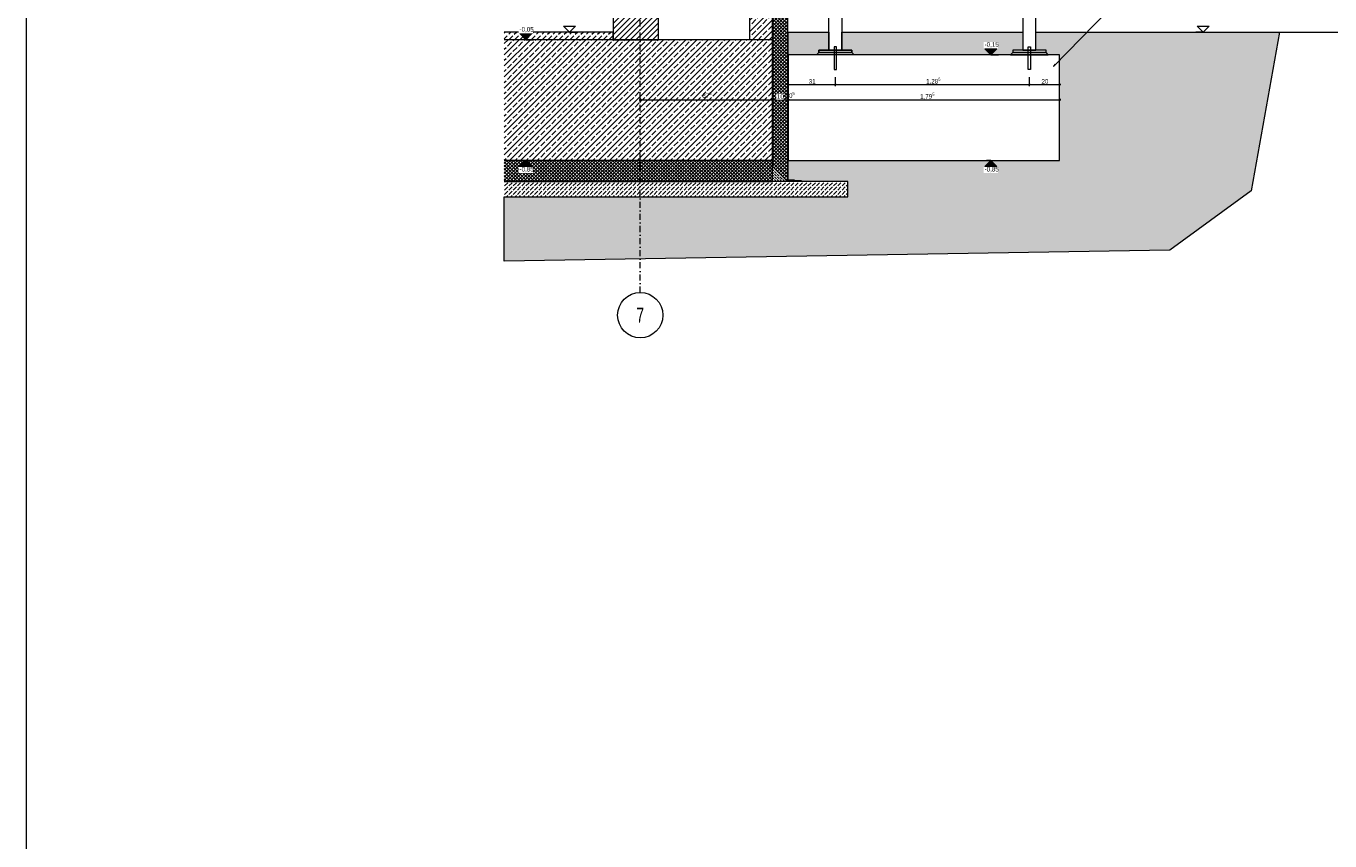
# Model space of a CAD drawing. Header units: metres. Extents: x -58265 to 854892, y -56510 to 35250.
# Tile 21 of 47: x 597031 to 605665, y -35935 to -30540. Entities that reach past the tile are written whole.
import ezdxf

# ---------------------------------------------------------------- set-up
doc = ezdxf.new("R2010")
doc.units = ezdxf.units.M
doc.header["$LTSCALE"] = 0.05
doc.linetypes.add('Achse 24', pattern=[1600, 800, -400, 0, -400])
doc.linetypes.add('Wipeout_Contour', pattern=[20000, 0, -20000])
for name, color, linetype in [('A_1_Schraffuren', 7, 'Continuous'), ('A_4_Detail_Achsen', 7, 'Continuous'), ('A_4_Detail_Bemaßung', 7, 'Continuous'), ('A_4_Detail_Inhalt', 7, 'Continuous'), ('A_4_Details_Linien', 7, 'Continuous')]:
    doc.layers.add(name, color=color, linetype=linetype)
doc.styles.add('ERSTELLTER_STIL_2', font='txt')
doc.styles.add('ERSTELLTER_STIL_4', font='ARIALN.TTF', dxfattribs={"width": 0.8})
doc.linetypes.add('_Bitumen_1lagig', pattern='A,0,[2,L220503_DokZentrum_Borna1.Shx,S=5.079365,R=0,X=0,Y=0],-640,0', length=640)
doc.dimstyles.new('ERSTELLTER_STIL__1', dxfattribs={"dimtxt": 30, "dimasz": 9.5, "dimexe": 0.18, "dimexo": 50, "dimgap": 0, "dimtad": 1, "dimtih": 1, "dimtoh": 1, "dimlfac": 0.001, "dimzin": 0, "dimdsep": 46, "dimtxsty": 'ERSTELLTER_STIL_2', "dimblk": 'ARROWHEAD_6', "dimblk1": 'ARROWHEAD_6', "dimblk2": 'ARROWHEAD_6', "dimcen": 0.09, "dimclrd": 7, "dimclre": 7, "dimclrt": 7, "dimazin": 0, "dimtfac": 1, "dimtdec": 4, "dimtmove": 0, "dimatfit": 3, "dimfxl": 1, "dimtolj": 1, "dimtzin": 0, "dimarcsym": 0})
doc.dimstyles.new('ERSTELLTER_STIL__2', dxfattribs={"dimtxt": 0.18, "dimasz": 18.24, "dimexe": 0.18, "dimexo": 0.0625, "dimgap": 0, "dimtad": 0, "dimtih": 1, "dimtoh": 1, "dimdec": 4, "dimzin": 0, "dimdsep": 46, "dimcen": 0.09, "dimadec": 0, "dimazin": 0, "dimtfac": 1, "dimtdec": 4, "dimtmove": 0, "dimatfit": 3, "dimldrblk": 'ARROWHEAD_11', "dimfxl": 1, "dimtolj": 1, "dimtzin": 0, "dimarcsym": 0})
pattern_1 = [(45, (565636.85, -30579.794), (-36.76955, 36.76955), []), (45, (565618.465, -30561.41), (-36.76955, 36.76955), [39, -13])]

# ---------------------------------------------------------------- blocks, each defined once
blk = doc.blocks.new('*D43', base_point=(565636.8, -30579.8))
at = {"layer": 'A_4_Detail_Bemaßung', "color": 7, "linetype": 'Continuous', "lineweight": 13}
for p, q in [((602078.4, -30936.6), (602078.4, -30877.3)), ((602390.3, -30936.6), (602390.3, -30877.3)), ((602070.9, -30927.3), (602078.4, -30927.3)), ((602083.4, -30922.3), (602073.4, -30932.3)), ((602078.4, -30927.3), (602390.3, -30927.3)), ((602395.3, -30922.3), (602385.3, -30932.3))]:
    blk.add_line(p, q, dxfattribs=at)
at = {"layer": 'A_4_Detail_Bemaßung', "color": 7, "lineweight": 13, "insert": (602214.4, -30921.3), "char_height": 30, "attachment_point": 7, "style": 'ERSTELLTER_STIL_2'}
blk.add_mtext('\\A1;{\\pql;\\fSwis721 Cn BT|b0|i0|c0|p0;\\W1.000000;31}', dxfattribs=at)
blk = doc.blocks.new('ARROWHEAD_6')
at = {"color": 0, "linetype": 'Continuous', "lineweight": 0}
for p, q in [((0, 0), (-1, 0)), ((-0.5, -0.5), (0.5, 0.5))]:
    blk.add_line(p, q, dxfattribs=at)
blk = doc.blocks.new('*D44', base_point=(565636.8, -30579.8))
at = {"layer": 'A_4_Detail_Bemaßung', "color": 7, "linetype": 'Continuous', "lineweight": 13}
for p, q in [((602390.3, -30936.6), (602390.3, -30877.3)), ((603675.3, -30936.6), (603675.3, -30877.3)), ((602395.3, -30922.3), (602385.3, -30932.3)), ((602390.3, -30927.3), (603675.3, -30927.3)), ((603680.3, -30922.3), (603670.3, -30932.3))]:
    blk.add_line(p, q, dxfattribs=at)
at = {"layer": 'A_4_Detail_Bemaßung', "color": 7, "lineweight": 13, "insert": (602991.3, -30928.8), "char_height": 30, "attachment_point": 7, "style": 'ERSTELLTER_STIL_2'}
blk.add_mtext('\\A1;{\\pql;\\fSwis721 Cn BT|b0|i0|c0|p0;\\W1.000000;1,28\\fSwis721 Cn BT|b0|i0|c0|p0;\\W1.000000;\\A1{\\H.66x;\\S5^  ;}}', dxfattribs=at)
blk = doc.blocks.new('*D45', base_point=(565636.8, -30579.8))
at = {"layer": 'A_4_Detail_Bemaßung', "color": 7, "linetype": 'Continuous', "lineweight": 13}
for p, q in [((603675.3, -30936.6), (603675.3, -30877.3)), ((603875.3, -30936.6), (603875.3, -30877.3)), ((603680.3, -30922.3), (603670.3, -30932.3)), ((603675.3, -30927.3), (603875.3, -30927.3)), ((603870.3, -30932.3), (603880.3, -30922.3)), ((603875.3, -30927.3), (603882.8, -30927.3))]:
    blk.add_line(p, q, dxfattribs=at)
at = {"layer": 'A_4_Detail_Bemaßung', "color": 7, "lineweight": 13, "insert": (603755.3, -30921.3), "char_height": 30, "attachment_point": 7, "style": 'ERSTELLTER_STIL_2'}
blk.add_mtext('\\A1;{\\pql;\\fSwis721 Cn BT|b0|i0|c0|p0;\\W1.000000;20}', dxfattribs=at)
blk = doc.blocks.new('*D48', base_point=(565636.8, -30579.8))
at = {"layer": 'A_4_Detail_Bemaßung', "color": 7, "linetype": 'Continuous', "lineweight": 13}
for p, q in [((602397.8, -29590.5), (602387.8, -29600.5)), ((602392.8, -29645.5), (602392.8, -29586.1)), ((602392.8, -29595.5), (602432.8, -29595.5)), ((602437.8, -29590.5), (602427.8, -29600.5)), ((602432.8, -29645.5), (602432.8, -29586.1))]:
    blk.add_line(p, q, dxfattribs=at)
at = {"layer": 'A_4_Detail_Bemaßung', "color": 7, "lineweight": 13, "insert": (602402.8, -29589.5), "char_height": 30, "attachment_point": 7, "style": 'ERSTELLTER_STIL_2'}
blk.add_mtext('\\A1;{\\pql;\\fSwis721 Cn BT|b0|i0|c0|p0;\\W1.000000;4}', dxfattribs=at)
blk = doc.blocks.new('*D49', base_point=(565636.8, -30579.8))
at = {"layer": 'A_4_Detail_Bemaßung', "color": 7, "linetype": 'Continuous', "lineweight": 13}
for p, q in [((602437.8, -29590.5), (602427.8, -29600.5)), ((602432.8, -29645.5), (602432.8, -29586.1)), ((602432.8, -29595.5), (603632.8, -29595.5)), ((603637.8, -29590.5), (603627.8, -29600.5)), ((603632.8, -29645.5), (603632.8, -29586.1))]:
    blk.add_line(p, q, dxfattribs=at)
at = {"layer": 'A_4_Detail_Bemaßung', "color": 7, "lineweight": 13, "insert": (602997.9, -29589.5), "char_height": 30, "attachment_point": 7, "style": 'ERSTELLTER_STIL_2'}
blk.add_mtext('\\A1;{\\pql;\\fSwis721 Cn BT|b0|i0|c0|p0;\\W1.000000;1,20}', dxfattribs=at)
blk = doc.blocks.new('*D50', base_point=(565636.8, -30579.8))
at = {"layer": 'A_4_Detail_Bemaßung', "color": 7, "linetype": 'Continuous', "lineweight": 13}
for p, q in [((603637.8, -29590.5), (603627.8, -29600.5)), ((603632.8, -29645.5), (603632.8, -29586.1)), ((603632.8, -29595.5), (603672.8, -29595.5)), ((603677.8, -29590.5), (603667.8, -29600.5)), ((603672.8, -29645.5), (603672.8, -29586.1))]:
    blk.add_line(p, q, dxfattribs=at)
at = {"layer": 'A_4_Detail_Bemaßung', "color": 7, "lineweight": 13, "insert": (603642.8, -29589.5), "char_height": 30, "attachment_point": 7, "style": 'ERSTELLTER_STIL_2'}
blk.add_mtext('\\A1;{\\pql;\\fSwis721 Cn BT|b0|i0|c0|p0;\\W1.000000;4}', dxfattribs=at)
blk = doc.blocks.new('*D53', base_point=(565636.8, -30579.8))
at = {"layer": 'A_4_Detail_Bemaßung', "color": 7, "linetype": 'Continuous', "lineweight": 13}
for p, q in [((601098.4, -31036.6), (601098.4, -30977.3)), ((601973.4, -31036.6), (601973.4, -30977.3)), ((601090.9, -31027.3), (601098.4, -31027.3)), ((601103.4, -31022.3), (601093.4, -31032.3)), ((601098.4, -31027.3), (601973.4, -31027.3)), ((601978.4, -31022.3), (601968.4, -31032.3))]:
    blk.add_line(p, q, dxfattribs=at)
at = {"layer": 'A_4_Detail_Bemaßung', "color": 7, "lineweight": 13, "insert": (601509.4, -31023.6), "char_height": 30, "attachment_point": 7, "style": 'ERSTELLTER_STIL_2'}
blk.add_mtext('\\A1;{\\pql;\\fSwis721 Cn BT|b0|i0|c0|p0;\\W1.000000;87\\fSwis721 Cn BT|b0|i0|c0|p0;\\W1.000000;\\A1{\\H.66x;\\S5^  ;}}', dxfattribs=at)
blk = doc.blocks.new('*D54', base_point=(565636.8, -30579.8))
at = {"layer": 'A_4_Detail_Bemaßung', "color": 7, "linetype": 'Continuous', "lineweight": 13}
for p, q in [((601973.4, -31036.6), (601973.4, -30977.3)), ((602073.4, -31036.6), (602073.4, -30977.3)), ((601978.4, -31022.3), (601968.4, -31032.3)), ((601973.4, -31027.3), (602073.4, -31027.3)), ((602068.4, -31032.3), (602078.4, -31022.3))]:
    blk.add_line(p, q, dxfattribs=at)
at = {"color": 254, "linetype": 'Wipeout_Contour', "lineweight": 0, "ltscale": 2411285.443905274}
blk.add_wipeout([(601998.8, -31026), (602048, -31026), (602048, -30986.6), (601998.8, -30986.6)], dxfattribs=at).dxf.layer = 'A_1_Schraffuren'
at = {"layer": 'A_4_Detail_Bemaßung', "color": 7, "lineweight": 13, "insert": (602003.5, -31021.3), "char_height": 30, "attachment_point": 7, "style": 'ERSTELLTER_STIL_2'}
blk.add_mtext('\\A1;{\\pql;\\fSwis721 Cn BT|b0|i0|c0|p0;\\W1.000000;10}', dxfattribs=at)
blk = doc.blocks.new('*D55', base_point=(565636.8, -30579.8))
at = {"layer": 'A_4_Detail_Bemaßung', "color": 7, "linetype": 'Continuous', "lineweight": 13}
for p, q in [((602073.4, -31036.6), (602073.4, -30977.3)), ((602078.4, -31036.6), (602078.4, -30977.3)), ((602068.4, -31032.3), (602078.4, -31022.3)), ((602083.4, -31022.3), (602073.4, -31032.3)), ((602073.4, -31027.3), (602078.4, -31027.3))]:
    blk.add_line(p, q, dxfattribs=at)
blk = doc.blocks.new('*D56', base_point=(565636.8, -30579.8))
at = {"layer": 'A_4_Detail_Bemaßung', "color": 7, "linetype": 'Continuous', "lineweight": 13}
for p, q in [((602078.4, -31036.6), (602078.4, -30977.3)), ((603875.3, -31036.6), (603875.3, -30977.3)), ((602083.4, -31022.3), (602073.4, -31032.3)), ((602078.4, -31027.3), (603875.3, -31027.3)), ((603870.3, -31032.3), (603880.3, -31022.3)), ((603875.3, -31027.3), (603882.8, -31027.3))]:
    blk.add_line(p, q, dxfattribs=at)
at = {"layer": 'A_4_Detail_Bemaßung', "color": 7, "lineweight": 13, "char_height": 30, "attachment_point": 7, "style": 'ERSTELLTER_STIL_2'}
for s, insert in [('\\A1;{\\pql;\\fSwis721 Cn BT|b0|i0|c0|p0;\\W1.000000;0\\fSwis721 Cn BT|b0|i0|c0|p0;\\W1.000000;\\A1{\\H.66x;\\S5^  ;}}', (602083.4, -31023.6)), ('\\A1;{\\pql;\\fSwis721 Cn BT|b0|i0|c0|p0;\\W1.000000;1,79\\fSwis721 Cn BT|b0|i0|c0|p0;\\W1.000000;\\A1{\\H.66x;\\S5^  ;}}', (602951.9, -31028.8))]:
    blk.add_mtext(s, dxfattribs=dict(at, insert=insert))
blk = doc.blocks.new('ARROWHEAD_11')
at = {"color": 0, "linetype": 'Continuous', "lineweight": 0}
blk.add_line((0, 0), (-1, 0), dxfattribs=at)
at = {"color": 0, "linetype": 'Continuous', "lineweight": 0, "const_width": 0.25, "flags": 128}
blk.add_lwpolyline([(-0.125, 0, 1), (0.125, 0, 1)], format="xyb", close=True, dxfattribs=at)

msp = doc.modelspace()

# ---------------------------------------------------------------- hatches: boundary and pattern name
at = {"layer": 'A_1_Schraffuren', "linetype": 'Continuous', "lineweight": 13}
h = msp.add_hatch(dxfattribs=at)
h.set_pattern_fill('Beton__Stahlbeton_0002', color=251, style=0, pattern_type=2)
h.set_pattern_definition(pattern_1)
h.paths.add_polyline_path([(601973.425, -30629.772), (601973.425, -27499.772), (601823.425, -27499.772), (601823.425, -30629.772)])
h = msp.add_hatch(dxfattribs=at)
h.set_pattern_fill('MW_Kalksandstein_0002', color=251, style=0, pattern_type=2)
h.set_pattern_definition([(45, (565636.85, -30579.794), (-18.384776, 18.384776), [])])
h.paths.add_polyline_path([(601218.425, -30629.772), (601218.425, -28444.772), (600918.425, -28444.772), (600918.425, -30629.772)])
h = msp.add_hatch(dxfattribs=at)
h.set_pattern_fill('Dämmung__hart_2_0002', color=251, style=0, pattern_type=2)
h.set_pattern_definition([(135, (602019.735, -31284.822), (11.3137, 11.3137), []), (225, (602019.735, -31284.822), (-11.3137, 11.3137), [])])
h.paths.add_polyline_path([(601973.425, -31462.701), (602073.425, -31562.701), (602073.425, -30279.772), (601973.425, -30229.772)])
at = {"layer": 'A_1_Schraffuren', "linetype": 'Continuous', "lineweight": 15}
for points in [[(600197.833, -31669.772), (602473.425, -31669.772), (602473.425, -31569.772), (602165.742, -31569.772), (602165.742, -31564.772), (602120.742, -31564.772), (602120.742, -31559.772), (602078.425, -31559.772), (602078.425, -31429.772), (603875.27, -31429.772), (603875.27, -30729.774), (603800.27, -30729.774), (603785.27, -30714.774), (603785.27, -30699.774), (603717.77, -30699.774), (603717.77, -30579.773), (605332.257, -30579.772), (605143.227, -31629.966), (604605.039, -32022.698), (600197.833, -32095.994)], [(602078.425, -30729.774), (602078.425, -30579.774), (602347.77, -30579.774), (602347.77, -30699.774), (602280.27, -30699.774), (602280.27, -30714.774), (602265.27, -30729.774)], [(602432.77, -30699.774), (602432.77, -30579.774), (603632.77, -30579.773), (603632.77, -30699.774), (603565.27, -30699.774), (603565.27, -30714.774), (603550.27, -30729.774), (602590.27, -30729.774), (602515.27, -30729.774), (602500.27, -30714.774), (602500.27, -30699.774)]]:
    msp.add_hatch(color=7, dxfattribs=at).paths.add_polyline_path(points)
at = {"layer": 'A_1_Schraffuren', "linetype": 'Continuous', "lineweight": 13}
h = msp.add_hatch(dxfattribs=at)
h.set_pattern_fill('Beton__unbewehrt_0002', color=251, style=0, pattern_type=2)
h.set_pattern_definition([(45, (600558.13, -30594.13), (-36.7696, 36.7696), [39, -13]), (45, (600558.13, -30557.36), (-36.7696, 36.7696), [39, -13])])
h.paths.add_polyline_path([(600197.833, -30629.772), (600918.425, -30629.772), (600918.425, -30579.772), (600197.833, -30579.772)])
h = msp.add_hatch(dxfattribs=at)
h.set_pattern_fill('Beton__Stahlbeton_0002', color=251, style=0, pattern_type=2)
h.set_pattern_definition(pattern_1)
h.paths.add_polyline_path([(601973.425, -30629.772), (600197.833, -30629.772), (600197.833, -31429.772), (601973.425, -31429.772)])
for points in [[(600340.474, -30629.772), (600380.474, -30589.772), (600300.474, -30589.772)], [(603420.179, -30729.775), (603460.179, -30689.775), (603380.179, -30689.775)], [(600340.474, -31429.772), (600300.474, -31469.772), (600380.474, -31469.772)], [(603420.179, -31429.772), (603380.179, -31469.772), (603460.179, -31469.772)]]:
    msp.add_hatch(color=7, dxfattribs=at).paths.add_polyline_path(points)
h = msp.add_hatch(dxfattribs=at)
h.set_pattern_fill('Dämmung__hart_2_0002', color=251, style=0, pattern_type=2)
h.set_pattern_definition([(45, (601459.012, -31499.772), (-11.3137, 11.3137), []), (135, (601459.012, -31499.772), (11.3137, 11.3137), [])])
h.paths.add_polyline_path([(600197.833, -31569.772), (601973.425, -31569.772), (601973.425, -31429.772), (600197.833, -31429.772)])
at = {"layer": 'A_1_Schraffuren', "linetype": 'Continuous', "lineweight": 18}
h = msp.add_hatch(dxfattribs=at)
h.set_pattern_fill('Beton_unbewehrt_0002', color=253, style=0, pattern_type=2)
h.set_pattern_definition([(315, (602023.425, -31519.772), (18.385, 18.385), [19.5, -6.5]), (315, (602041.81, -31519.772), (18.385, 18.385), [19.5, -6.5])])
h.paths.add_polyline_path([(601973.425, -31469.772), (602073.425, -31569.772), (601973.425, -31569.772)])
at = {"layer": 'A_1_Schraffuren', "linetype": 'Continuous', "lineweight": 13}
h = msp.add_hatch(dxfattribs=at)
h.set_pattern_fill('Beton__Betonstein_0002', color=251, style=0, pattern_type=2)
h.set_pattern_definition([(45, (565636.85, -30579.794), (-28.28427, 28.28427), [30, -10]), (45, (565636.85, -30551.51), (-28.28427, 28.28427), [30, -10])])
h.paths.add_polyline_path([(600197.833, -31669.772), (602473.425, -31669.772), (602473.425, -31569.772), (600197.833, -31569.772)])

# ---------------------------------------------------------------- linework, layer by layer
at = {"layer": 'A_1_Schraffuren', "color": 9, "linetype": 'Continuous', "lineweight": 18, "flags": 128}
for points in [[(600197.833, -31669.772), (602473.425, -31669.772), (602473.425, -31569.772), (602165.742, -31569.772), (602165.742, -31564.772), (602120.742, -31564.772), (602120.742, -31559.772), (602078.425, -31559.772), (602078.425, -31429.772), (603875.27, -31429.772), (603875.27, -30729.774), (603800.27, -30729.774), (603785.27, -30714.774), (603785.27, -30699.774), (603717.77, -30699.774), (603717.77, -30579.773), (605332.257, -30579.772), (605143.227, -31629.966), (604605.039, -32022.698), (600197.833, -32095.994)], [(602078.425, -30729.774), (602078.425, -30579.774), (602347.77, -30579.774), (602347.77, -30699.774), (602280.27, -30699.774), (602280.27, -30714.774), (602265.27, -30729.774)], [(602432.77, -30699.774), (602432.77, -30579.774), (603632.77, -30579.773), (603632.77, -30699.774), (603565.27, -30699.774), (603565.27, -30714.774), (603550.27, -30729.774), (602590.27, -30729.774), (602515.27, -30729.774), (602500.27, -30714.774), (602500.27, -30699.774)]]:
    msp.add_lwpolyline(points, close=True, dxfattribs=at)
at = {"layer": 'A_1_Schraffuren', "color": 7, "linetype": 'Continuous', "lineweight": 15, "flags": 128}
msp.add_lwpolyline([(601973.425, -31469.772), (602073.425, -31569.772), (601973.425, -31569.772)], close=True, dxfattribs=at)
at = {"layer": 'A_4_Detail_Achsen', "color": 7, "linetype": 'Achse 24', "lineweight": 15, "flags": 128}
msp.add_lwpolyline([(601098.425, -32303.572), (601098.425, -22585.469)], dxfattribs=at)
at = {"layer": 'A_4_Detail_Achsen', "color": 7, "linetype": 'Continuous', "lineweight": 15}
msp.add_circle((601098.425, -32453.572), 150, dxfattribs=at)
at = {"layer": 'A_4_Detail_Bemaßung', "color": 7, "linetype": 'Continuous', "lineweight": 13}
for p, q in [((600630.295, -30579.772), (600590.295, -30539.772)), ((600590.295, -30539.772), (600670.295, -30539.772)), ((600670.295, -30539.772), (600630.295, -30579.772)), ((604826.612, -30579.772), (604786.612, -30539.772)), ((604786.612, -30539.772), (604866.612, -30539.772)), ((604866.612, -30539.772), (604826.612, -30579.772)), ((600340.474, -30629.772), (600300.474, -30589.772)), ((600300.474, -30589.772), (600380.474, -30589.772)), ((600340.474, -30629.772), (600310.474, -30629.772)), ((600380.474, -30589.772), (600340.474, -30629.772)), ((600340.474, -30629.772), (600390.474, -30629.772)), ((600630.295, -30579.772), (600600.295, -30579.772)), ((600630.295, -30579.772), (600680.295, -30579.772)), ((604826.612, -30579.772), (604776.612, -30579.772)), ((604826.612, -30579.772), (604856.612, -30579.772)), ((603420.179, -30729.775), (603380.179, -30689.775)), ((603380.179, -30689.775), (603460.179, -30689.775)), ((603420.179, -30729.775), (603390.179, -30729.775)), ((603460.179, -30689.775), (603420.179, -30729.775)), ((603420.179, -30729.775), (603470.179, -30729.775)), ((600340.474, -31429.772), (600290.474, -31429.772)), ((600340.474, -31429.772), (600300.474, -31469.772)), ((600300.474, -31469.772), (600380.474, -31469.772)), ((600340.474, -31429.772), (600370.474, -31429.772)), ((600380.474, -31469.772), (600340.474, -31429.772)), ((603420.179, -31429.772), (603380.179, -31469.772)), ((603380.179, -31469.772), (603460.179, -31469.772)), ((603420.179, -31429.772), (603390.179, -31429.772)), ((603420.179, -31429.772), (603470.179, -31429.772)), ((603460.179, -31469.772), (603420.179, -31429.772))]:
    msp.add_line(p, q, dxfattribs=at)
at = {"layer": 'A_4_Detail_Inhalt', "color": 6, "linetype": 'Continuous', "lineweight": 18}
msp.add_lwpolyline([(597031.445, -20414.161), (597031.445, -51455.044), (622468.677, -51455.044), (622468.677, -20414.161)], close=True, dxfattribs=at)
at = {"layer": 'A_4_Details_Linien', "color": 7, "linetype": 'Continuous', "lineweight": 15}
msp.add_line((601973.425, -30629.772), (601973.425, -31429.772), dxfattribs=at)
for points in [[(602432.77, -26929.773), (602432.77, -30699.774), (602347.77, -30699.774), (602347.77, -29622.774)], [(603632.77, -26929.773), (603632.77, -30699.774), (603717.77, -30699.774), (603717.77, -29622.774)], [(600918.425, -30629.772), (600918.425, -30579.772), (600197.833, -30579.772)], [(601973.425, -30629.772), (600197.833, -30629.772)], [(602078.425, -30579.774), (602347.77, -30579.774)], [(602432.77, -30579.774), (603632.77, -30579.773)], [(603717.77, -30579.773), (607438.149, -30579.771)], [(600197.833, -31569.772), (601973.425, -31569.772), (601973.425, -31429.772), (600197.833, -31429.772)], [(600197.833, -31669.772), (602473.425, -31669.772), (602473.425, -31569.772), (600197.833, -31569.772)]]:
    msp.add_lwpolyline(points, dxfattribs=at)
for points in [[(601823.425, -30629.772), (601823.425, -27499.772), (601973.425, -27499.772), (601973.425, -30629.772)], [(600918.425, -30629.772), (601218.425, -30629.772), (601218.425, -28444.772), (600918.425, -28444.772)], [(601973.425, -30229.772), (602073.425, -30279.772), (602073.425, -31569.772), (601973.425, -31469.772)], [(602078.425, -30729.774), (602078.425, -31429.772), (603875.27, -31429.772), (603875.27, -30729.774)], [(602280.27, -30714.774), (602500.27, -30714.774), (602515.27, -30729.774), (602265.27, -30729.774)], [(602280.27, -30699.774), (602500.27, -30699.774), (602500.27, -30714.774), (602280.27, -30714.774)], [(602382.77, -30827.274), (602397.77, -30827.274), (602397.77, -30677.274), (602382.77, -30677.274)], [(603785.27, -30714.774), (603565.27, -30714.774), (603550.27, -30729.774), (603800.27, -30729.774)], [(603785.27, -30699.774), (603565.27, -30699.774), (603565.27, -30714.774), (603785.27, -30714.774)], [(603682.77, -30827.274), (603667.77, -30827.274), (603667.77, -30677.274), (603682.77, -30677.274)]]:
    msp.add_lwpolyline(points, close=True, dxfattribs=at)
at = {"layer": 'A_4_Details_Linien', "color": 7, "linetype": '_Bitumen_1lagig', "lineweight": 15}
for points in [[(602075.925, -31562.272), (602075.925, -30278.226), (601975.925, -30228.196), (601975.925, -30179.772)], [(602165.742, -31567.272), (602120.742, -31567.272), (602115.742, -31562.272), (602069.46, -31562.272), (601975.925, -31468.736), (601975.925, -30279.772)], [(600197.833, -31567.272), (602115.742, -31567.272)]]:
    msp.add_lwpolyline(points, dxfattribs=at)

# ---------------------------------------------------------------- texts
at = {"layer": 'A_4_Detail_Achsen', "color": 7, "linetype": 'Continuous', "lineweight": 15, "insert": (601098.425, -32453.57), "char_height": 100, "attachment_point": 5, "style": 'ERSTELLTER_STIL_4'}
msp.add_mtext('\\A1;{\\pqc;\\fArial Narrow|b0|i0|c0|p0;\\W0.800000;7}', dxfattribs=at)

# ---------------------------------------------------------------- dimensions: what is measured, and where the dimension line sits
at = {"layer": 'A_4_Detail_Bemaßung', "color": 7, "linetype": 'Continuous', "lineweight": 13}
for base, p1, p2, picture, middle in [((602432.77, -29595.486), (602392.77, -29890.19), (602432.77, -30699.774), '*D48', (602414.224, -29574.486)), ((603632.77, -29595.486), (602432.77, -30699.774), (603632.77, -30699.774), '*D49', (603036.724, -29574.486)), ((603672.77, -29595.486), (603632.77, -30699.774), (603672.77, -29895.063), '*D50', (603654.224, -29574.486)), ((602390.27, -30927.274), (602078.425, -30895.058), (602390.27, -30727.274), '*D43', (602237.256, -30906.274)), ((603675.26997167, -30927.273937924), (602390.26997167, -30727.273937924), (603675.26997167, -30727.273937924), '*D44', (603070.538523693, -30906.273938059)), ((603875.27, -30927.274), (603675.27, -30727.274), (603875.27, -30847.375), '*D45', (603778.179, -30906.274)), ((601973.424667, -31027.273938), (601098.424675, -30959.608814), (601973.424667, -30931.685853), '*D53', (601572.647872, -31006.273938))]:
    dim = msp.add_linear_dim(base=base, p1=p1, p2=p2, dimstyle='ERSTELLTER_STIL__1', dxfattribs=at)
    dim.commit()
    dim.dimension.update_dxf_attribs({"geometry": picture, "text_midpoint": middle, "dimtype": 160})

# ---------------------------------------------------------------- leaders
at = {"color": 7, "linetype": 'Continuous', "lineweight": 15, "annotation_type": 0, "has_hookline": 1, "hookline_direction": 0, "text_width": 420.99}
msp.add_leader([(603836.497, -30805.112), (604357.236, -30270.928), (604491.329, -30284.373)], dimstyle='ERSTELLTER_STIL__2', dxfattribs=at)

# ---------------------------------------------------------------- next in the draw order: dimensions: what is measured, and where the dimension line sits
at = {"layer": 'A_4_Detail_Bemaßung', "color": 7, "linetype": 'Continuous', "lineweight": 13}
dim = msp.add_linear_dim(base=(602073.425, -31027.274), p1=(601973.425, -30931.686), p2=(602073.425, -30945.695), dimstyle='ERSTELLTER_STIL__1', dxfattribs=at)
dim.commit()
dim.dimension.update_dxf_attribs({"geometry": '*D54', "text_midpoint": (602026.334, -31006.274), "dimtype": 160})

# ---------------------------------------------------------------- next in the draw order: wipeouts: each hides what was drawn before it
at = {"color": 254, "linetype": 'Wipeout_Contour', "lineweight": 0, "ltscale": 2404472.539879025}
msp.add_wipeout([(600293.275, -30587.486), (600387.672, -30587.486), (600387.672, -30546.057), (600293.275, -30546.057)], dxfattribs=at).dxf.layer = 'A_1_Schraffuren'
at = {"color": 254, "linetype": 'Wipeout_Contour', "lineweight": 0, "ltscale": 2416795.776749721}
msp.add_wipeout([(603372.98, -30687.489), (603467.378, -30687.489), (603467.378, -30646.061), (603372.98, -30646.061)], dxfattribs=at).dxf.layer = 'A_1_Schraffuren'
at = {"color": 254, "linetype": 'Wipeout_Contour', "lineweight": 0, "ltscale": 2404663.733136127}
msp.add_wipeout([(600293.275, -31513.486), (600387.672, -31513.486), (600387.672, -31472.057), (600293.275, -31472.057)], dxfattribs=at).dxf.layer = 'A_1_Schraffuren'
at = {"color": 254, "linetype": 'Wipeout_Contour', "lineweight": 0, "ltscale": 2416965.726637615}
msp.add_wipeout([(603372.98, -31513.486), (603467.378, -31513.486), (603467.378, -31472.057), (603372.98, -31472.057)], dxfattribs=at).dxf.layer = 'A_1_Schraffuren'

# ---------------------------------------------------------------- next in the draw order: texts
at = {"layer": 'A_4_Detail_Bemaßung', "color": 7, "lineweight": 13, "char_height": 30, "attachment_point": 7, "style": 'ERSTELLTER_STIL_2'}
for s, insert in [('\\A1;{\\pql;\\fSwis721 Cn BT|b0|i0|c0|p0;\\W1.000000;-0,05}', (600298.989, -30581.772)), ('\\A1;{\\pql;\\fSwis721 Cn BT|b0|i0|c0|p0;\\W1.000000;-0,15}', (603378.695, -30681.775)), ('\\A1;{\\pql;\\fSwis721 Cn BT|b0|i0|c0|p0;\\W1.000000;-0,85}', (600298.989, -31507.772)), ('\\A1;{\\pql;\\fSwis721 Cn BT|b0|i0|c0|p0;\\W1.000000;-0,85}', (603378.695, -31507.772))]:
    msp.add_mtext(s, dxfattribs=dict(at, insert=insert))

# ---------------------------------------------------------------- next in the draw order: dimensions: what is measured, and where the dimension line sits
at = {"layer": 'A_4_Detail_Bemaßung', "color": 7, "linetype": 'Continuous', "lineweight": 13}
for base, p1, p2, picture, middle in [((603875.27, -31027.274), (602078.425, -30980.688), (603875.27, -30994.367), '*D56', (603031.151, -31006.274)), ((602078.424642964, -31027.273937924), (602073.424642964, -30945.695243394), (602078.424642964, -30980.688448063), '*D55', (602135.228492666, -31006.273938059))]:
    dim = msp.add_linear_dim(base=base, p1=p1, p2=p2, dimstyle='ERSTELLTER_STIL__1', dxfattribs=at)
    dim.commit()
    dim.dimension.update_dxf_attribs({"geometry": picture, "text_midpoint": middle, "dimtype": 160})

doc.saveas('drawing.dxf')
